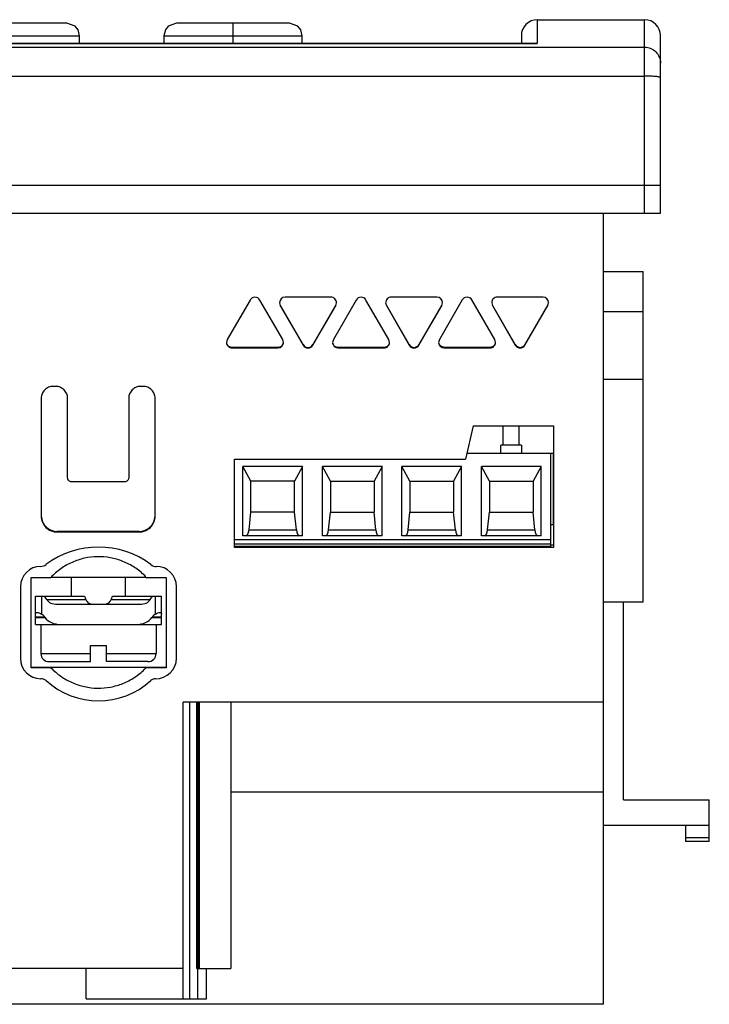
# Model space of a CAD drawing. Header units: millimetres. Extents: x 15 to 117, y 59 to 124.
# Tile 2 of 2: x 74 to 117, y 62 to 124. Entities that reach past the tile are written whole.
import ezdxf

# ---------------------------------------------------------------- set-up
doc = ezdxf.new("R2010")
doc.units = ezdxf.units.MM
doc.header["$LTSCALE"] = 11.902738
doc.layers.get('0').update_dxf_attribs({"linetype": 'CONTINUOUS'})

msp = doc.modelspace()

# ---------------------------------------------------------------- linework, layer by layer
at = {"color": 7}
for p, q in [((77.018, 124), (69.918, 124)), ((91.018, 124), (83.918, 124)), ((87.468, 122.707), (87.468, 124)), ((106.593, 124.21), (113.343, 124.21)), ((106.593, 124.21), (106.593, 122.705)), ((113.343, 112.04), (113.343, 124.21)), ((26.093, 122.705), (106.593, 122.705)), ((106.522, 122.707), (26.164, 122.707)), ((69.118, 123.2), (77.818, 123.2)), ((77.818, 122.707), (77.818, 123.2)), ((83.118, 123.2), (83.118, 122.707)), ((83.118, 123.2), (91.818, 123.2)), ((91.818, 122.707), (91.818, 123.2)), ((105.593, 123.21), (105.593, 122.707)), ((106.593, 122.705), (106.522, 122.707)), ((114.343, 112.04), (114.343, 123.21)), ((19.343, 122.478), (113.343, 122.478)), ((19.343, 120.658), (113.343, 120.658)), ((114.343, 113.79), (18.343, 113.79)), ((18.343, 112.04), (114.343, 112.04)), ((110.758, 62.28), (110.758, 112.04)), ((110.758, 108.38), (113.263, 108.38)), ((113.263, 87.57), (113.263, 108.38)), ((88.541, 106.579), (87.103, 104.09)), ((90.587, 104.089), (89.15, 106.579)), ((93.616, 106.754), (90.741, 106.754)), ((95.21, 106.579), (93.773, 104.089)), ((97.257, 104.09), (95.819, 106.579)), ((100.287, 106.756), (97.412, 106.755)), ((101.878, 106.581), (100.441, 104.09)), ((103.925, 104.091), (102.487, 106.581)), ((106.956, 106.758), (104.08, 106.757)), ((90.391, 106.403), (90.438, 106.227)), ((91.875, 103.772), (90.438, 106.262)), ((90.438, 106.227), (91.875, 103.737)), ((93.922, 106.261), (92.483, 103.772)), ((92.483, 103.737), (93.922, 106.226)), ((93.922, 106.226), (93.969, 106.402)), ((97.06, 106.404), (97.107, 106.228)), ((98.545, 103.773), (97.107, 106.263)), ((97.107, 106.228), (98.545, 103.738)), ((100.591, 106.264), (99.154, 103.773)), ((99.154, 103.739), (100.591, 106.229)), ((100.591, 106.229), (100.638, 106.404)), ((103.728, 106.405), (103.775, 106.229)), ((105.213, 103.775), (103.775, 106.264)), ((103.775, 106.229), (105.213, 103.74)), ((107.259, 106.265), (105.822, 103.775)), ((105.822, 103.74), (107.259, 106.23)), ((107.259, 106.23), (107.306, 106.406)), ((113.263, 105.84), (110.758, 105.84)), ((87.103, 104.09), (87.056, 103.914)), ((90.634, 103.913), (90.587, 104.089)), ((93.773, 104.089), (93.726, 103.913)), ((97.304, 103.914), (97.257, 104.09)), ((100.441, 104.09), (100.394, 103.915)), ((103.972, 103.915), (103.925, 104.091)), ((90.283, 103.597), (87.407, 103.597)), ((87.408, 103.562), (87.408, 103.597)), ((87.408, 103.562), (90.283, 103.562)), ((90.283, 103.596), (90.283, 103.562)), ((91.875, 103.737), (91.875, 103.772)), ((92.483, 103.772), (92.483, 103.737)), ((96.952, 103.597), (94.076, 103.597)), ((94.076, 103.562), (96.952, 103.562)), ((94.077, 103.562), (94.077, 103.596)), ((96.952, 103.597), (96.952, 103.562)), ((103.62, 103.599), (100.745, 103.598)), ((100.745, 103.563), (100.745, 103.598)), ((100.745, 103.563), (103.62, 103.564)), ((103.62, 103.599), (103.62, 103.564)), ((105.213, 103.74), (105.213, 103.775)), ((105.822, 103.775), (105.822, 103.74)), ((113.263, 101.581), (110.758, 101.581)), ((76.314, 101.146), (76.153, 101.146)), ((81.814, 101.146), (81.653, 101.146)), ((75.404, 100.396), (75.404, 92.986)), ((77.062, 95.395), (77.062, 100.396)), ((80.904, 100.396), (80.904, 95.396)), ((82.562, 92.986), (82.562, 100.396)), ((102.573, 98.672), (102.073, 96.562)), ((102.573, 98.672), (107.623, 98.672)), ((104.458, 97.45), (104.458, 98.672)), ((105.458, 97.45), (105.458, 98.672)), ((107.623, 98.672), (107.623, 91.003)), ((105.608, 97.45), (104.308, 97.45)), ((104.308, 96.95), (104.308, 97.45)), ((105.608, 97.45), (105.608, 96.95)), ((102.152, 96.95), (107.623, 96.95)), ((107.458, 91.073), (107.458, 96.95)), ((107.587, 96.95), (107.587, 92.45)), ((87.563, 96.562), (102.073, 96.562)), ((87.563, 91.003), (87.563, 96.562)), ((91.833, 96.107), (88.083, 96.107)), ((88.083, 91.75), (88.083, 96.107)), ((88.583, 95.18), (88.083, 96.107)), ((91.833, 96.107), (91.333, 95.18)), ((91.833, 91.75), (91.833, 96.107)), ((96.833, 96.107), (93.083, 96.107)), ((93.083, 91.75), (93.083, 96.107)), ((93.583, 95.18), (93.083, 96.107)), ((96.833, 96.107), (96.333, 95.18)), ((96.833, 91.75), (96.833, 96.107)), ((101.833, 96.107), (98.083, 96.107)), ((98.083, 91.75), (98.083, 96.107)), ((98.583, 95.18), (98.083, 96.107)), ((101.833, 96.107), (101.333, 95.18)), ((101.833, 91.75), (101.833, 96.107)), ((106.833, 96.107), (103.083, 96.107)), ((103.083, 91.75), (103.083, 96.107)), ((103.583, 95.18), (103.083, 96.107)), ((106.833, 96.107), (106.333, 95.18)), ((106.833, 91.75), (106.833, 96.107)), ((80.654, 95.146), (77.313, 95.146)), ((91.333, 95.18), (88.583, 95.18)), ((88.583, 93.23), (88.583, 95.18)), ((91.333, 93.23), (91.333, 95.18)), ((93.583, 95.18), (96.333, 95.18)), ((93.583, 95.18), (93.583, 93.23)), ((96.333, 95.18), (96.333, 93.23)), ((98.583, 95.18), (101.333, 95.18)), ((98.583, 95.18), (98.583, 93.23)), ((101.333, 95.18), (101.333, 93.23)), ((103.583, 95.18), (106.333, 95.18)), ((103.583, 95.18), (103.583, 93.23)), ((106.333, 95.18), (106.333, 93.23)), ((88.471, 92.12), (88.583, 93.23)), ((91.333, 93.23), (88.583, 93.23)), ((91.445, 92.12), (91.333, 93.23)), ((93.471, 92.12), (93.583, 93.23)), ((93.583, 93.23), (96.333, 93.23)), ((96.445, 92.12), (96.333, 93.23)), ((98.471, 92.12), (98.583, 93.23)), ((98.583, 93.23), (101.333, 93.23)), ((101.445, 92.12), (101.333, 93.23)), ((103.471, 92.12), (103.583, 93.23)), ((103.583, 93.23), (106.333, 93.23)), ((106.445, 92.12), (106.333, 93.23)), ((107.458, 92.45), (107.623, 92.45)), ((81.562, 92.023), (76.404, 92.023)), ((76.404, 92.023), (76.404, 91.988)), ((76.404, 91.988), (81.562, 91.988)), ((81.562, 91.988), (81.562, 92.023)), ((91.833, 91.75), (88.083, 91.75)), ((88.471, 92.12), (91.445, 92.12)), ((96.833, 91.75), (93.083, 91.75)), ((93.471, 92.12), (96.445, 92.12)), ((101.833, 91.75), (98.083, 91.75)), ((98.471, 92.12), (101.445, 92.12)), ((106.833, 91.75), (103.083, 91.75)), ((103.471, 92.12), (106.445, 92.12)), ((87.563, 91.52), (107.458, 91.52)), ((107.458, 91.22), (87.563, 91.22)), ((107.458, 91.073), (87.563, 91.073)), ((107.458, 91.177), (107.623, 91.177)), ((107.623, 91.003), (87.563, 91.003)), ((74.763, 89.134), (76.008, 89.134)), ((74.763, 83.445), (74.763, 89.134)), ((76.008, 89.143), (81.978, 89.143)), ((77.301, 87.948), (77.301, 89.161)), ((80.705, 87.948), (80.705, 89.161)), ((81.978, 89.134), (83.253, 89.134)), ((83.253, 89.134), (83.253, 83.445)), ((74.093, 88.545), (74.093, 84.045)), ((75.041, 87.948), (78.115, 87.948)), ((75.041, 86.17), (75.041, 87.948)), ((75.422, 87.948), (75.422, 86.824)), ((75.745, 87.733), (75.604, 87.948)), ((79.892, 87.948), (82.966, 87.948)), ((82.261, 87.733), (82.403, 87.948)), ((82.585, 86.824), (82.585, 87.948)), ((82.966, 86.17), (82.966, 87.948)), ((83.913, 84.045), (83.913, 88.545)), ((75.745, 87.733), (78.205, 87.733)), ((76.396, 87.44), (81.61, 87.44)), ((79.801, 87.733), (82.261, 87.733)), ((113.263, 87.57), (110.758, 87.57)), ((112.013, 75.14), (112.013, 87.57)), ((75.63, 86.638), (75.041, 86.638)), ((75.041, 86.61), (75.63, 86.61)), ((75.041, 86.17), (82.966, 86.17)), ((75.384, 86.17), (75.384, 84.341)), ((75.649, 86.61), (75.63, 86.638)), ((82.377, 86.638), (82.358, 86.61)), ((82.966, 86.638), (82.377, 86.638)), ((82.377, 86.61), (82.966, 86.61)), ((82.623, 86.17), (82.623, 84.341)), ((78.495, 84.849), (79.511, 84.849)), ((78.495, 83.833), (78.495, 84.849)), ((79.511, 83.833), (79.511, 84.849)), ((75.384, 84.341), (78.495, 84.341)), ((79.511, 84.341), (82.623, 84.341)), ((75.892, 83.833), (78.495, 83.833)), ((82.115, 83.833), (79.511, 83.833)), ((83.253, 83.472), (74.763, 83.472)), ((76.017, 83.445), (74.763, 83.445)), ((82.007, 83.454), (76.017, 83.454)), ((83.253, 83.445), (82.007, 83.445)), ((110.758, 81.29), (84.329, 81.29)), ((84.329, 64.54), (84.329, 81.29)), ((84.755, 62.62), (84.755, 81.29)), ((85.179, 64.53), (85.179, 81.29)), ((85.239, 81.29), (85.239, 62.62)), ((85.279, 81.29), (85.281, 64.53)), ((85.336, 81.29), (85.336, 64.53)), ((87.333, 81.29), (87.333, 64.53)), ((87.333, 75.64), (110.758, 75.64)), ((112.013, 75.14), (117.413, 75.14)), ((117.413, 72.53), (117.413, 75.14)), ((117.413, 73.53), (110.758, 73.53)), ((115.913, 73.53), (115.913, 72.53)), ((117.413, 72.75), (115.913, 72.75)), ((117.413, 72.53), (115.913, 72.53)), ((84.329, 64.54), (24.632, 64.54)), ((78.233, 62.62), (78.232, 64.54)), ((84.33, 62.62), (84.33, 64.54)), ((85.179, 64.53), (87.333, 64.53)), ((85.793, 62.62), (85.793, 64.53)), ((78.233, 62.619), (85.793, 62.62)), ((110.758, 62.28), (56.302, 62.28))]:
    msp.add_line(p, q, dxfattribs=at)
for points in [[(77.818, 123.2), (77.724, 123.577), (77.546, 123.801), (77.018, 124)], [(83.918, 124), (83.39, 123.801), (83.213, 123.577), (83.118, 123.2)], [(91.818, 123.2), (91.724, 123.577), (91.546, 123.801), (91.018, 124)]]:
    msp.add_lwpolyline(points, dxfattribs=at)
for centre, radius, start, end in [((106.593, 123.21), 1, 90, 180), ((113.343, 123.21), 1, 0, 90), ((88.845, 106.403), 0.352, 29.97392, 149.99136), ((90.742, 106.403), 0.351, 90.16326, 179.99739), ((93.617, 106.402), 0.352, 0.02033, 90.11943), ((95.514, 106.403), 0.352, 30.00289, 150.02034), ((97.411, 106.404), 0.352, 89.87945, 179.97928), ((100.286, 106.404), 0.352, 0.00222, 89.83482), ((102.183, 106.405), 0.352, 30.00067, 150.01811), ((104.08, 106.405), 0.352, 89.87945, 179.97928), ((106.955, 106.406), 0.352, 0.00222, 89.83482), ((87.407, 103.914), 0.352, 180.02031, 270.11945), ((90.282, 103.913), 0.351, 270.16329, 359.99741), ((92.179, 103.948), 0.352, 210.00028, 329.98385), ((92.179, 103.913), 0.352, 209.99331, 329.97641), ((94.077, 103.913), 0.352, 180.00221, 269.83479), ((96.952, 103.914), 0.352, 269.87942, 359.9793), ((98.849, 103.949), 0.352, 210.02703, 330.0106), ((98.849, 103.914), 0.352, 210.02006, 330.00315), ((100.746, 103.915), 0.352, 180.00221, 269.83479), ((103.621, 103.915), 0.352, 269.87941, 359.9793), ((105.518, 103.951), 0.352, 210.02703, 330.0106), ((105.518, 103.916), 0.352, 210.02006, 330.00315), ((76.403, 92.987), 0.999, 180.01271, 270.06315), ((76.403, 93.022), 0.999, 181.85601, 270.05699), ((81.563, 93.022), 0.999, 269.94021, 358.14885), ((81.563, 92.987), 0.999, 269.94064, 359.9907), ((79.003, 85.529), 5.505, 53.16559, 126.83441), ((75.373, 88.544), 1.28, 89.99967, 179.991), ((75.373, 90.375), 0.551, 270.02821, 306.83645), ((82.593, 90.255), 0.432, 227.836, 275.29934), ((82.633, 88.544), 1.28, 0.009, 90.00033), ((75.892, 84.341), 0.508, 180, 270), ((82.115, 84.341), 0.508, 270, 360), ((75.383, 84.045), 1.29, 180.00889, 269.55454), ((82.574, 84.095), 1.34, 270.37563, 357.86572), ((82.654, 82.605), 1.061, 127.58424, 134.95608), ((75.413, 82.325), 0.432, 47.82133, 95.31401), ((79.003, 86.288), 4.915, 227.82499, 312.17501), ((82.588, 82.331), 0.425, 90.71086, 132.17868)]:
    msp.add_arc(centre, radius, start, end, dxfattribs=at)
for centre, major_axis, ratio, start_param, end_param in [((88.289, 92.25), (0, 0.5), 0.377358, -3.141593, -1.832596), ((91.628, 92.25), (0, 0.5), 0.377358, -4.45059, -3.141593), ((93.289, 92.25), (0, 0.5), 0.377358, -3.141593, -1.832596), ((96.628, 92.25), (0, 0.5), 0.377358, -4.45059, -3.141593), ((98.289, 92.25), (0, 0.5), 0.377358, -3.141593, -1.832596), ((101.628, 92.25), (0, 0.5), 0.377358, -4.45059, -3.141593), ((103.289, 92.25), (0, 0.5), 0.377358, -3.141593, -1.832596), ((106.628, 92.25), (0, 0.5), 0.377358, -4.45059, -3.141593), ((79.003, 88.801), (-1.325, 3.629), 0.294295, -4.583318, -4.522327), ((79.003, 88.801), (1.325, 3.629), 0.294295, -1.760859, -1.699868), ((76.396, 87.948), (0.718, 0), 0.707107, -2.70526, -1.570796), ((81.61, 87.948), (-0.718, 0), 0.707107, 1.570796, 2.70526), ((74.979, 86.424), (-0.718, 0), 0.707107, -2.70526, -2.235546), ((83.028, 86.424), (-0.718, 0), 0.707107, -0.906047, -0.436332), ((76.625, 86.932), (-1.078, 0), 0.707107, 0.436332, 1.570796), ((81.381, 86.932), (1.078, 0), 0.707107, -1.570796, -0.436332)]:
    msp.add_ellipse(centre, major_axis=major_axis, ratio=ratio, start_param=start_param, end_param=end_param, dxfattribs=at)
for points, knots in [([(113.343, 122.478), (113.473, 122.478), (113.736, 122.426), (114.068, 122.204), (114.291, 121.873), (114.343, 121.61), (114.343, 121.48)], [0, 0, 0, 0, 0.250346, 0.500394, 0.750235, 1, 1, 1, 1]), ([(114.343, 120.57), (114.343, 120.574), (114.337, 120.582), (114.311, 120.594), (114.256, 120.607), (114.164, 120.621), (114.041, 120.634), (113.892, 120.644), (113.721, 120.652), (113.536, 120.657), (113.408, 120.658), (113.343, 120.658)], [0, 0, 0, 0, 0.009683, 0.02619, 0.084663, 0.177124, 0.300681, 0.450712, 0.621692, 0.807374, 1, 1, 1, 1]), ([(87.407, 103.597), (87.335, 103.597), (87.186, 103.644), (87.095, 103.771), (87.073, 103.84)], [0, 0, 0, 0, 0.500162, 1, 1, 1, 1]), ([(90.617, 103.839), (90.594, 103.771), (90.504, 103.644), (90.356, 103.597), (90.283, 103.597)], [0, 0, 0, 0, 0.499882, 1, 1, 1, 1]), ([(94.076, 103.597), (94.004, 103.597), (93.856, 103.644), (93.765, 103.771), (93.743, 103.839)], [0, 0, 0, 0, 0.500119, 1, 1, 1, 1]), ([(97.287, 103.839), (97.264, 103.771), (97.173, 103.644), (97.024, 103.597), (96.952, 103.597)], [0, 0, 0, 0, 0.499857, 1, 1, 1, 1]), ([(100.745, 103.598), (100.673, 103.598), (100.524, 103.646), (100.434, 103.772), (100.412, 103.841)], [0, 0, 0, 0, 0.500119, 1, 1, 1, 1]), ([(103.955, 103.841), (103.933, 103.772), (103.841, 103.645), (103.693, 103.599), (103.62, 103.599)], [0, 0, 0, 0, 0.499857, 1, 1, 1, 1]), ([(76.153, 101.146), (76.055, 101.146), (75.858, 101.107), (75.609, 100.94), (75.443, 100.691), (75.404, 100.494), (75.404, 100.396)], [0, 0, 0, 0, 0.250011, 0.500016, 0.750011, 1, 1, 1, 1]), ([(77.062, 100.396), (77.062, 100.494), (77.024, 100.691), (76.857, 100.94), (76.608, 101.107), (76.411, 101.146), (76.314, 101.146)], [0, 0, 0, 0, 0.249988, 0.499983, 0.749988, 1, 1, 1, 1]), ([(81.653, 101.146), (81.555, 101.146), (81.358, 101.107), (81.109, 100.94), (80.943, 100.691), (80.904, 100.494), (80.904, 100.396)], [0, 0, 0, 0, 0.250011, 0.500016, 0.750011, 1, 1, 1, 1]), ([(82.562, 100.396), (82.562, 100.494), (82.524, 100.691), (82.357, 100.94), (82.108, 101.107), (81.911, 101.146), (81.814, 101.146)], [0, 0, 0, 0, 0.249988, 0.499983, 0.749988, 1, 1, 1, 1]), ([(77.313, 95.146), (77.281, 95.146), (77.215, 95.159), (77.131, 95.214), (77.076, 95.297), (77.062, 95.363), (77.062, 95.395)], [0, 0, 0, 0, 0.249816, 0.499954, 0.75026, 1, 1, 1, 1]), ([(80.904, 95.396), (80.904, 95.364), (80.891, 95.298), (80.836, 95.215), (80.753, 95.159), (80.687, 95.146), (80.654, 95.146)], [0, 0, 0, 0, 0.24978, 0.499904, 0.750224, 1, 1, 1, 1]), ([(81.909, 89.244), (81.811, 89.34), (81.607, 89.523), (81.163, 89.845), (80.552, 90.163), (79.758, 90.391), (78.935, 90.458), (78.115, 90.361), (77.33, 90.103), (76.612, 89.695), (76.196, 89.334), (76.008, 89.134)], [0, 0, 0, 0, 0.062566, 0.125134, 0.250114, 0.375097, 0.500081, 0.625065, 0.750048, 0.875028, 1, 1, 1, 1]), ([(78.205, 87.733), (78.225, 87.687), (78.278, 87.601), (78.395, 87.505), (78.536, 87.45), (78.636, 87.44), (78.687, 87.44)], [0, 0, 0, 0, 0.251149, 0.498397, 0.746956, 1, 1, 1, 1]), ([(79.32, 87.44), (79.37, 87.44), (79.47, 87.45), (79.611, 87.505), (79.728, 87.601), (79.782, 87.687), (79.801, 87.733)], [0, 0, 0, 0, 0.253032, 0.501673, 0.748934, 1, 1, 1, 1]), ([(75.041, 86.824), (75.041, 86.836), (75.045, 86.862), (75.076, 86.911), (75.122, 86.926), (75.152, 86.93)], [0, 0, 0, 0, 0.224478, 0.450498, 1, 1, 1, 1]), ([(75.152, 86.93), (75.197, 86.924), (75.29, 86.893), (75.376, 86.849), (75.422, 86.824)], [0, 0, 0, 0, 0.460848, 1, 1, 1, 1]), ([(82.585, 86.824), (82.63, 86.849), (82.716, 86.893), (82.81, 86.924), (82.854, 86.93)], [0, 0, 0, 0, 0.539204, 1, 1, 1, 1]), ([(82.854, 86.93), (82.885, 86.926), (82.931, 86.911), (82.961, 86.862), (82.966, 86.836), (82.966, 86.824)], [0, 0, 0, 0, 0.549554, 0.775538, 1, 1, 1, 1]), ([(76.017, 83.445), (76.205, 83.248), (76.622, 82.89), (77.339, 82.487), (78.123, 82.233), (78.941, 82.139), (79.762, 82.208), (80.552, 82.438), (81.161, 82.755), (81.602, 83.078), (81.807, 83.259), (81.904, 83.355)], [0, 0, 0, 0, 0.124973, 0.249954, 0.374937, 0.499921, 0.624905, 0.749888, 0.874869, 0.937433, 1, 1, 1, 1])]:
    msp.add_open_spline(points, degree=3, knots=knots, dxfattribs=at)
msp.add_open_spline([(81.978, 89.134), (81.964, 89.175), (81.94, 89.214), (81.909, 89.244)], degree=3, dxfattribs=at)

doc.saveas('drawing.dxf')
